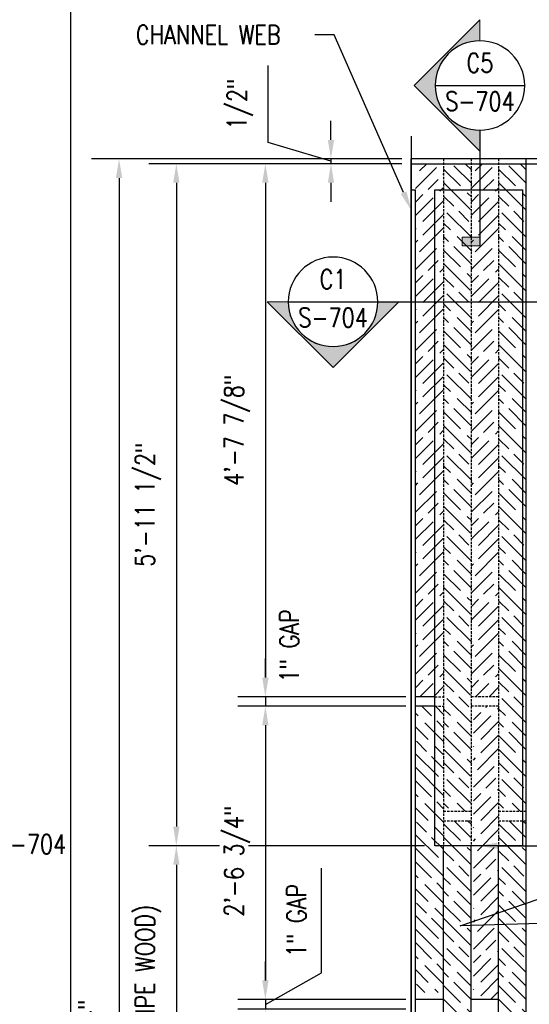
# Model space of a CAD drawing. Header units: inches. Extents: x -159 to 5375, y -275 to 244.
# Tile 33 of 35: x 287 to 341, y 141 to 244. Entities that reach past the tile are written whole.
import ezdxf
from ezdxf import colors
from ezdxf.entities.mleader import LeaderData, LeaderLine
from ezdxf.enums import TextEntityAlignment as Align
from ezdxf.math import Vec2, Vec3

# ---------------------------------------------------------------- set-up
doc = ezdxf.new("R2010")
doc.units = ezdxf.units.IN
doc.header["$MEASUREMENT"] = 0
doc.linetypes.add('HIDDEN', pattern=[0.375, 0.25, -0.125])
doc.layers.get('Defpoints').update_dxf_attribs({"color": 140})
doc.layers.add('G-ANNO-SYMB', color=2, linetype='Continuous', lineweight=25)
for name, color, linetype in [('G-DETL-MEDM', 3, 'Continuous'), ('S-ANNO-DIMS', 1, 'Continuous'), ('S-ANNO-TEXT', 2, 'Continuous'), ('S-DETL-LIGHT', 2, 'Continuous')]:
    doc.layers.add(name, color=color, linetype=linetype)
doc.styles.add('Annotative', font='romans.shx', dxfattribs={"width": 0.8, "height": 0.125})
doc.styles.add('HDRSTD', font='arial.ttf', dxfattribs={"height": 0.125})
doc.dimstyles.new('Annotative', dxfattribs={"dimscale": 0, "dimtxt": 0.125, "dimasz": 0.125, "dimexe": 0.179688, "dimexo": 0.0625, "dimgap": 0.09, "dimtad": 1, "dimdec": 3, "dimzin": 3, "dimdsep": 46, "dimlunit": 4, "dimtxsty": 'Annotative', "dimcen": 0.09, "dimclrt": 2, "dimazin": 2, "dimtfac": 1, "dimtdec": 3, "dimtmove": 1, "dimatfit": 3, "dimfxl": 1, "dimtfill": 1, "dimfrac": 2, "dimtolj": 1, "dimtzin": 0, "dimarcsym": 0})

# ---------------------------------------------------------------- blocks, each defined once
blk = doc.blocks.new('*D47')
at = {"layer": 'Defpoints', "color": 0, "transparency": 16777216}
for p in [(328.39, 228.96), (313.1, 173.08), (328.82, 173.08)]:
    blk.add_point(p, dxfattribs=at)
at = {"layer": 'S-ANNO-DIMS', "color": 0, "lineweight": -2, "transparency": 16777216}
for p, q in [((327.39, 228.96), (310.23, 228.96)), ((313.1, 226.96), (313.1, 175.08)), ((327.82, 173.08), (310.23, 173.08))]:
    blk.add_line(p, q, dxfattribs=at)
at = {"layer": 'S-ANNO-DIMS', "color": 0, "transparency": 16777216}
for points in [[(312.77, 226.96), (313.44, 226.96), (313.1, 228.96)], [(312.77, 175.08), (313.44, 175.08), (313.1, 173.08)]]:
    blk.add_solid(points, dxfattribs=at)
at = {"layer": 'S-ANNO-DIMS', "color": 2, "transparency": 16777216, "insert": (310.14, 201.02), "char_height": 2, "attachment_point": 5, "rotation": 90, "style": 'Annotative', "bg_fill": 3, "box_fill_scale": 1.25, "bg_fill_color": 256, "bg_fill_true_color": 13158600, "bg_fill_transparency": 0}
blk.add_mtext('\\A1;4\'-7 7/8"', dxfattribs=at)
blk = doc.blocks.new('*D48')
at = {"layer": 'Defpoints', "color": 0, "transparency": 16777216}
for p in [(328.82, 172.08), (313.1, 141.33), (328.82, 141.33)]:
    blk.add_point(p, dxfattribs=at)
at = {"layer": 'S-ANNO-DIMS', "color": 0, "lineweight": -2, "transparency": 16777216}
for p, q in [((327.82, 172.08), (310.23, 172.08)), ((313.1, 170.08), (313.1, 143.33)), ((327.82, 141.33), (310.23, 141.33))]:
    blk.add_line(p, q, dxfattribs=at)
at = {"layer": 'S-ANNO-DIMS', "color": 0, "transparency": 16777216}
for points in [[(312.77, 170.08), (313.44, 170.08), (313.1, 172.08)], [(312.77, 143.33), (313.44, 143.33), (313.1, 141.33)]]:
    blk.add_solid(points, dxfattribs=at)
at = {"layer": 'S-ANNO-DIMS', "color": 2, "transparency": 16777216, "insert": (310.14, 155.85), "char_height": 2, "attachment_point": 5, "rotation": 90, "style": 'Annotative', "bg_fill": 3, "box_fill_scale": 1.25, "bg_fill_color": 256, "bg_fill_true_color": 13158600, "bg_fill_transparency": 0}
blk.add_mtext('\\A1;2\'-6 3/4"', dxfattribs=at)
blk = doc.blocks.new('*D49')
at = {"layer": 'Defpoints', "color": 0, "transparency": 16777216}
for p in [(328.82, 141.33), (313.1, 140.33), (328.82, 140.33)]:
    blk.add_point(p, dxfattribs=at)
at = {"layer": 'S-ANNO-DIMS', "color": 0, "lineweight": -2, "transparency": 16777216}
for p, q in [((318.99, 144.15), (318.99, 155.11)), ((313.1, 143.33), (313.1, 145.33)), ((313.1, 140.83), (318.99, 144.15)), ((327.82, 141.33), (310.23, 141.33)), ((313.1, 141.33), (313.1, 140.33)), ((313.1, 141.33), (313.1, 140.33)), ((327.82, 140.33), (310.23, 140.33)), ((313.1, 138.33), (313.1, 136.33))]:
    blk.add_line(p, q, dxfattribs=at)
at = {"layer": 'S-ANNO-DIMS', "color": 0, "transparency": 16777216}
for points in [[(312.77, 143.33), (313.44, 143.33), (313.1, 141.33)], [(312.77, 138.33), (313.44, 138.33), (313.1, 140.33)]]:
    blk.add_solid(points, dxfattribs=at)
at = {"layer": 'S-ANNO-DIMS', "color": 2, "transparency": 16777216, "insert": (316.36, 149.63), "char_height": 2, "attachment_point": 5, "rotation": 90, "style": 'Annotative', "bg_fill": 3, "box_fill_scale": 1.25, "bg_fill_color": 256, "bg_fill_true_color": 13158600, "bg_fill_transparency": 0}
blk.add_mtext('\\A1;1" GAP', dxfattribs=at)
blk = doc.blocks.new('*D57')
at = {"layer": 'Defpoints', "color": 0, "transparency": 16777216}
for p in [(328.38, 229.46), (297.78, 40.21), (328.39, 40.21)]:
    blk.add_point(p, dxfattribs=at)
at = {"layer": 'S-ANNO-DIMS', "color": 0, "lineweight": -2, "transparency": 16777216}
for p, q in [((327.38, 229.46), (294.91, 229.46)), ((297.78, 227.46), (297.78, 42.21)), ((327.39, 40.21), (294.91, 40.21))]:
    blk.add_line(p, q, dxfattribs=at)
at = {"layer": 'S-ANNO-DIMS', "color": 0, "transparency": 16777216}
for points in [[(297.45, 227.46), (298.11, 227.46), (297.78, 229.46)], [(297.45, 42.21), (298.11, 42.21), (297.78, 40.21)]]:
    blk.add_solid(points, dxfattribs=at)
at = {"layer": 'S-ANNO-DIMS', "color": 2, "transparency": 16777216, "insert": (294.82, 134.83), "char_height": 2, "attachment_point": 5, "rotation": 90, "style": 'Annotative', "bg_fill": 3, "box_fill_scale": 1.25, "bg_fill_color": 256, "bg_fill_true_color": 13158600, "bg_fill_transparency": 0}
blk.add_mtext('\\A1;15\'-9 1/4"', dxfattribs=at)
blk = doc.blocks.new('*D59')
at = {"layer": 'Defpoints', "color": 0, "transparency": 16777216}
for p in [(328.82, 173.08), (313.1, 172.08), (328.82, 172.08)]:
    blk.add_point(p, dxfattribs=at)
at = {"layer": 'S-ANNO-DIMS', "color": 0, "lineweight": -2, "transparency": 16777216}
for p, q in [((313.1, 175.08), (313.1, 177.08)), ((327.82, 173.08), (310.23, 173.08)), ((313.1, 173.08), (313.1, 172.08)), ((327.82, 172.08), (310.23, 172.08)), ((313.1, 170.08), (313.1, 168.08))]:
    blk.add_line(p, q, dxfattribs=at)
at = {"layer": 'S-ANNO-DIMS', "color": 0, "transparency": 16777216}
blk.add_solid([(312.77, 170.08), (313.44, 170.08), (313.1, 172.08)], dxfattribs=at)
at = {"layer": 'S-ANNO-DIMS', "color": 2, "transparency": 16777216, "insert": (315.61, 178.42), "char_height": 2, "attachment_point": 5, "rotation": 90, "style": 'Annotative', "bg_fill": 3, "box_fill_scale": 1.25, "bg_fill_color": 256, "bg_fill_true_color": 13158600, "bg_fill_transparency": 0}
blk.add_mtext('\\A1;1" GAP', dxfattribs=at)
at = {"layer": 'S-ANNO-DIMS', "color": 0, "transparency": 16777216}
blk.add_solid([(312.77, 175.08), (313.44, 175.08), (313.1, 173.08)], dxfattribs=at)
blk = doc.blocks.new('ELEVARROW')
at = {"lineweight": 9}
h = blk.add_hatch(color=256, dxfattribs=at)
edge = h.paths.add_edge_path(flags=0)
edge.add_line((0.4598, 0), (0.3125, 0))
edge.add_arc((0, 0), 0.3125, 360, 540)
edge.add_line((-0.3125, 0), (-0.4598, 0))
edge.add_line((-0.4598, 0), (0, 0.4598))
edge.add_line((0, 0.4598), (0.4598, 0))
at = {"lineweight": 13}
blk.add_lwpolyline([(-0.4598, 0), (-0.3125, 0, -1), (0.3125, 0), (0.4598, 0), (0, 0.4598)], format="xyb", close=True, dxfattribs=at)
blk = doc.blocks.new('Sectrinew')
at = {"lineweight": 9}
blk.add_hatch(color=256, dxfattribs=at).paths.add_polyline_path([(0, 0.125), (0, 0), (-0.0625, 0), (-0.0625, 0.125)], flags=0)
for p, q in [((0, 0.125), (-0.0625, 0.125)), ((-0.0625, 0.125), (-0.0625, 0)), ((0, 0), (0, 0.125)), ((-0.0625, 0), (0, 0))]:
    blk.add_line(p, q, dxfattribs=at)
blk = doc.blocks.new('*U23')
for p, q in [((-0.3125, 0), (0.3125, 0)), ((0, -0.3125), (0, -1.1214))]:
    blk.add_line(p, q)
blk.add_ellipse((0, 0), major_axis=(-0.221, 0.221), ratio=1, start_param=5.497787, end_param=11.780972)
at = {"zscale": 0.03125, "rotation": 90.00000000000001}
blk.add_blockref('ELEVARROW', (0, 0), dxfattribs=at)
at = {"xscale": -1, "zscale": 0.03125, "rotation": 89.99999999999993}
blk.add_blockref('Sectrinew', (0, -1.1214), dxfattribs=at)
at = {"style": 'HDRSTD'}
for tag, p in [('DET_NO', (0, 0.0913)), ('REFSHT', (0, -0.0962))]:
    blk.add_attdef(tag, text='', height=0.1, dxfattribs=at).set_placement(p, align=Align.MIDDLE_CENTER)
blk = doc.blocks.new('*U22')
for p, q in [((-0.3125, 0), (0.3125, 0)), ((0.3125, 0), (2.692, 0))]:
    blk.add_line(p, q)
blk.add_ellipse((0, 0), major_axis=(-0.221, -0.221), ratio=1, start_param=5.497787, end_param=11.780972)
at = {"zscale": 0.03125, "rotation": 180}
blk.add_blockref('ELEVARROW', (0, 0), dxfattribs=at)
at = {"xscale": -1, "zscale": 0.03125, "rotation": 180}
blk.add_blockref('Sectrinew', (2.692, 0), dxfattribs=at)
at = {"style": 'HDRSTD'}
for tag, p in [('DET_NO', (0, 0.0913)), ('REFSHT', (0, -0.0962))]:
    blk.add_attdef(tag, text='', height=0.1, dxfattribs=at).set_placement(p, align=Align.MIDDLE_CENTER)
blk = doc.blocks.new('*D65')
at = {"layer": 'Defpoints', "color": 0, "transparency": 16777216}
for p in [(328.39, 228.96), (303.78, 157.46), (330.78, 157.46)]:
    blk.add_point(p, dxfattribs=at)
at = {"layer": 'S-ANNO-DIMS', "color": 0, "lineweight": -2, "transparency": 16777216}
for p, q in [((327.39, 228.96), (300.91, 228.96)), ((303.78, 226.96), (303.78, 159.46)), ((329.78, 157.46), (300.91, 157.46))]:
    blk.add_line(p, q, dxfattribs=at)
at = {"layer": 'S-ANNO-DIMS', "color": 0, "transparency": 16777216}
for points in [[(303.45, 226.96), (304.11, 226.96), (303.78, 228.96)], [(303.45, 159.46), (304.11, 159.46), (303.78, 157.46)]]:
    blk.add_solid(points, dxfattribs=at)
at = {"layer": 'S-ANNO-DIMS', "color": 2, "transparency": 16777216, "insert": (300.82, 193.21), "char_height": 2, "attachment_point": 5, "rotation": 90, "style": 'Annotative', "bg_fill": 3, "box_fill_scale": 1.25, "bg_fill_color": 256, "bg_fill_true_color": 13158600, "bg_fill_transparency": 0}
blk.add_mtext('\\A1;5\'-11 1/2"', dxfattribs=at)
blk = doc.blocks.new('*D67')
at = {"layer": 'Defpoints', "color": 0, "transparency": 16777216}
for p in [(330.78, 157.46), (303.78, 112.21), (330.85, 112.21)]:
    blk.add_point(p, dxfattribs=at)
at = {"layer": 'S-ANNO-DIMS', "color": 0, "lineweight": -2, "transparency": 16777216}
for p, q in [((329.78, 157.46), (300.91, 157.46)), ((303.78, 155.46), (303.78, 114.21)), ((329.85, 112.21), (300.91, 112.21))]:
    blk.add_line(p, q, dxfattribs=at)
at = {"layer": 'S-ANNO-DIMS', "color": 0, "transparency": 16777216}
for points in [[(303.45, 155.46), (304.11, 155.46), (303.78, 157.46)], [(303.45, 114.21), (304.11, 114.21), (303.78, 112.21)]]:
    blk.add_solid(points, dxfattribs=at)
at = {"layer": 'S-ANNO-DIMS', "color": 2, "transparency": 16777216, "insert": (300.82, 134.83), "char_height": 2, "attachment_point": 5, "rotation": 90, "style": 'Annotative', "bg_fill": 3, "box_fill_scale": 1.25, "bg_fill_color": 256, "bg_fill_true_color": 13158600, "bg_fill_transparency": 0}
blk.add_mtext('\\A1;3\'-9 1/4" (NO 1x IPE WOOD)', dxfattribs=at)
blk = doc.blocks.new('*D87')
at = {"layer": 'Defpoints', "color": 0, "transparency": 16777216}
for p in [(328.38, 229.46), (319.97, 228.96), (328.39, 228.96)]:
    blk.add_point(p, dxfattribs=at)
at = {"layer": 'S-ANNO-DIMS', "color": 0, "lineweight": -2, "transparency": 16777216}
for p, q in [((313.41, 231.18), (313.41, 239.24)), ((319.97, 231.46), (319.97, 233.46)), ((319.97, 229.21), (313.41, 231.18)), ((327.38, 229.46), (317.1, 229.46)), ((319.97, 229.46), (319.97, 228.96)), ((319.97, 229.46), (319.97, 228.96)), ((327.39, 228.96), (317.1, 228.96)), ((319.97, 226.96), (319.97, 224.96))]:
    blk.add_line(p, q, dxfattribs=at)
at = {"layer": 'S-ANNO-DIMS', "color": 0, "transparency": 16777216}
for points in [[(319.64, 231.46), (320.3, 231.46), (319.97, 229.46)], [(319.64, 226.96), (320.3, 226.96), (319.97, 228.96)]]:
    blk.add_solid(points, dxfattribs=at)
at = {"layer": 'S-ANNO-DIMS', "color": 2, "transparency": 16777216, "insert": (310.45, 235.21), "char_height": 2, "attachment_point": 5, "rotation": 90, "style": 'Annotative', "bg_fill": 3, "box_fill_scale": 1.25, "bg_fill_color": 256, "bg_fill_true_color": 13158600, "bg_fill_transparency": 0}
blk.add_mtext('\\A1;1/2"', dxfattribs=at)

msp = doc.modelspace()

# ---------------------------------------------------------------- hatches: boundary and pattern name
at = {"layer": 'S-ANNO-DIMS'}
h = msp.add_hatch(dxfattribs=at)
h.set_pattern_fill('GOST_WOOD', color=8, scale=0.5, angle=45)
h.set_pattern_definition([(135, (-8.0026, -13.0822), (2.12132, 2.12132), [5, -1]), (135, (-6.5883, -13.0822), (2.12132, 2.12132), [3, -0.75, 1.5, -0.75]), (135, (-4.8206, -13.4357), (2.12132, 2.12132), [5, -1])])
h.paths.add_polyline_path([(334.7081, 228.958), (331.7656, 228.958), (331.7656, 161.083), (334.7081, 161.083)])
h = msp.add_hatch(dxfattribs=at)
h.set_pattern_fill('GOST_WOOD', color=8, scale=0.5, angle=315)
h.set_pattern_definition([(45, (-158.8427, -21.0623), (2.12132, -2.12132), [5, -1]), (45, (-158.8427, -22.4765), (2.12132, -2.12132), [3, -0.75, 1.5, -0.75]), (45, (-159.1962, -24.2443), (2.12132, -2.12132), [5, -1])])
h.paths.add_polyline_path([(337.5256, 228.958), (334.6456, 228.958), (334.6456, 173.083), (337.5256, 173.083)])
h = msp.add_hatch(dxfattribs=at)
h.set_pattern_fill('GOST_WOOD', color=8, scale=0.5, angle=45)
h.set_pattern_definition([(135, (-2.2425, -13.0822), (2.12132, 2.12132), [5, -1]), (135, (-0.8283, -13.0822), (2.12132, 2.12132), [3, -0.75, 1.5, -0.75]), (135, (0.9395, -13.4357), (2.12132, 2.12132), [5, -1])])
h.paths.add_polyline_path([(340.3856, 228.958), (337.5256, 228.958), (337.5256, 161.083), (340.3856, 161.083)])
h = msp.add_hatch(dxfattribs=at)
h.set_pattern_fill('GOST_WOOD', color=8, scale=0.5, angle=315)
h.set_pattern_definition([(45, (-8.0026, -13.8322), (2.12132, -2.12132), [5, -1]), (45, (-8.0026, -15.2464), (2.12132, -2.12132), [3, -0.75, 1.5, -0.75]), (45, (-8.356, -17.0142), (2.12132, -2.12132), [5, -1])])
h.paths.add_polyline_path([(337.5256, 172.083), (334.8856, 172.083), (334.8856, 141.333), (337.5256, 141.333)])
h = msp.add_hatch(dxfattribs=at)
h.set_pattern_fill('GOST_WOOD', color=8, scale=0.5, angle=45)
h.set_pattern_definition([(135, (-8.0026, -13.8322), (2.12132, 2.12132), [5, -1]), (135, (-6.5883, -13.8322), (2.12132, 2.12132), [3, -0.75, 1.5, -0.75]), (135, (-4.8206, -14.1857), (2.12132, 2.12132), [5, -1])])
h.paths.add_polyline_path([(334.6453, 160.083), (331.7659, 160.083), (331.7663, 129.333), (334.6456, 129.333)])
h = msp.add_hatch(dxfattribs=at)
h.set_pattern_fill('GOST_WOOD', color=8, scale=0.5, angle=45)
h.set_pattern_definition([(135, (-2.2425, -13.8322), (2.12132, 2.12132), [5, -1]), (135, (-0.8283, -13.8322), (2.12132, 2.12132), [3, -0.75, 1.5, -0.75]), (135, (0.9395, -14.1857), (2.12132, 2.12132), [5, -1])])
h.paths.add_polyline_path([(340.4053, 160.083), (337.526, 160.083), (337.5263, 129.333), (340.4057, 129.333)])

# ---------------------------------------------------------------- linework, layer by layer
at = {"layer": 'G-DETL-MEDM'}
msp.add_line((340.3856, 229.458), (340.3856, 40.708), dxfattribs=at)
msp.add_lwpolyline([(328.3856, 228.958), (357.8341, 228.958)], dxfattribs=at)
at = {"layer": 'S-ANNO-DIMS', "linetype": 'HIDDEN'}
for p, q in [((331.7656, 229.458), (331.7656, 157.458)), ((334.6456, 229.458), (334.6456, 157.458)), ((337.5256, 229.458), (337.5256, 157.458)), ((337.5256, 173.083), (334.6456, 173.083)), ((337.5256, 172.083), (334.6456, 172.083)), ((331.7656, 161.083), (334.6456, 161.083)), ((337.5256, 161.083), (340.4057, 161.083)), ((331.7656, 160.083), (334.6456, 160.083)), ((337.5256, 160.083), (340.4057, 160.083))]:
    msp.add_line(p, q, dxfattribs=at)
at = {"layer": 'S-ANNO-DIMS'}
msp.add_line((338.3856, 228.958), (338.8231, 228.958), dxfattribs=at)
at = {"layer": 'S-DETL-LIGHT'}
for p, q in [((331.7663, 112.208), (331.7663, 157.458)), ((334.6456, 112.208), (334.6456, 157.458)), ((337.5256, 112.208), (337.5256, 157.458)), ((337.5256, 141.333), (334.6456, 141.333))]:
    msp.add_line(p, q, dxfattribs=at)

# ---------------------------------------------------------------- dimensions: what is measured, and where the dimension line sits
at = {"layer": 'S-ANNO-DIMS'}
dim = msp.add_linear_dim(base=(313.1043, 140.333), p1=(328.8231, 141.333), p2=(328.8231, 140.333), angle=90, text='<> GAP', dimstyle='Annotative', override={"dimtxt": 0.125, "dimasz": 0.125, "dimpost": '\\X', "dimtxsty": 'Annotative'}, dxfattribs=at)
dim.commit()
dim.dimension.update_dxf_attribs({"geometry": '*D49', "text_midpoint": (318.9921, 145.5913), "dimtype": 160})

# ---------------------------------------------------------------- leaders
at = {"layer": 'S-ANNO-TEXT'}
ml = msp.add_multileader_mtext('Standard', dxfattribs=at)
ml.set_content('IPE LUMBER 1x8, REF C1/ S-704', color=256, style='Annotative')
ml.set_leader_properties(color=1)
ml.build(insert=Vec2(0, 0))
ml.multileader.update_dxf_attribs({"text_right_attachment_type": 3, "dogleg_length": 0.125, "arrow_head_size": 2, "scale": 16})
ctx = ml.context
ctx.base_point, ctx.scale, ctx.char_height, ctx.arrow_head_size, ctx.plane_origin = Vec3(359.5374, 177.8643), 16, 2, 2, Vec3(-208.2695, 216.1252)
ctx.right_attachment = 3
notes = []
notes.append((ctx, [(0, (1, 1, 0), (357.5374, 177.8643), (1, 0), 2, [(1, [(335.4062, 157.458), (348.3857, 157.458)], 0, [])])]))
ctx.mtext.insert, ctx.mtext.width, ctx.mtext.flow_direction = Vec3(361.5374, 179.1977), 23.058298, 5
ml = msp.add_multileader_mtext('Standard', dxfattribs=at)
ml.set_content('RED OAK 4x LUMBER, CUT TO FIT, REF C1/ S-704 AND C3/ S-704', color=256, style='Annotative')
ml.set_leader_properties(color=1)
ml.build(insert=Vec2(0, 0))
ml.multileader.update_dxf_attribs({"text_right_attachment_type": 3, "dogleg_length": 0.125, "arrow_head_size": 2, "scale": 16})
ctx = ml.context
ctx.base_point, ctx.scale, ctx.char_height, ctx.arrow_head_size, ctx.plane_origin = Vec3(359.3701, 157.2845), 16, 2, 2, Vec3(-209.4001, 196.1777)
ctx.right_attachment = 3
notes.append((ctx, [(0, (1, 1, 0), (357.3701, 157.2845), (1, 0), 2, [(1, [(348.5456, 149.4842), (333.5106, 149.06)], 0, [])])]))
ctx.mtext.insert, ctx.mtext.width, ctx.mtext.defined_height, ctx.mtext.flow_direction = Vec3(361.3701, 158.6178), 14.392521, 16.2525, 5
for ctx, leaders in notes:
    for number, flags, end, landing, length, lines in leaders:
        leader = LeaderData()
        leader.index, (leader.has_last_leader_line, leader.has_dogleg_vector, leader.attachment_direction) = number, flags
        leader.last_leader_point, leader.dogleg_vector, leader.dogleg_length = Vec3(end), Vec3(landing), length
        for number, points, colour, breaks in lines:
            line = LeaderLine()
            line.index, line.vertices, line.color, line.breaks = number, Vec3.list(points), colors.encode_raw_color(colour), breaks
            leader.lines.append(line)
        ctx.leaders.append(leader)

# ---------------------------------------------------------------- next in the draw order: dimensions: what is measured, and where the dimension line sits
at = {"layer": 'S-ANNO-DIMS'}
dim = msp.add_linear_dim(base=(313.1043, 173.083), p1=(328.3856, 228.958), p2=(328.8231, 173.083), angle=90, dimstyle='Annotative', override={"dimtxt": 0.125, "dimasz": 0.125, "dimpost": '\\X', "dimtxsty": 'Annotative'}, dxfattribs=at)
dim.commit()
dim.dimension.update_dxf_attribs({"geometry": '*D47', "text_midpoint": (310.1405, 201.0205)})

# ---------------------------------------------------------------- next in the draw order: dimensions: what is measured, and where the dimension line sits
dim = msp.add_linear_dim(base=(297.7809, 40.208), p1=(328.3774, 229.458), p2=(328.3856, 40.208), angle=90, dimstyle='Annotative', override={"dimtxt": 0.125, "dimasz": 0.125, "dimpost": '\\X', "dimtxsty": 'Annotative'}, dxfattribs=at)
dim.commit()
dim.dimension.update_dxf_attribs({"geometry": '*D57', "text_midpoint": (294.8171, 134.833)})

# ---------------------------------------------------------------- next in the draw order: block references
at = {"layer": 'G-ANNO-SYMB'}
ref = msp.add_blockref('*U23', (335.5713, 237.1584), dxfattribs=dict(at, xscale=15.00174676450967, yscale=15.00174676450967, zscale=15.00174676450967))
ref.add_attrib('REFSHT', 'S-704', dxfattribs={"layer": '0', "color": 1, "height": 2, "style": 'Annotative', "width": 0.800781}).set_placement((335.5713, 235.5013), align=Align.MIDDLE_CENTER)
ref.add_attrib('DET_NO', 'C5', dxfattribs={"layer": '0', "color": 1, "height": 2, "style": 'Annotative', "width": 0.800781}).set_placement((335.5713, 238.5276), align=Align.CENTER)
ref = msp.add_blockref('*U22', (320.1929, 214.4824), dxfattribs=dict(at, xscale=15.00174676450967, yscale=15.00174676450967, zscale=15.00174676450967))
ref.add_attrib('REFSHT', 'S-704', dxfattribs={"layer": '0', "color": 1, "height": 2, "style": 'Annotative', "width": 0.800781}).set_placement((320.1929, 212.8253), align=Align.MIDDLE_CENTER)
ref.add_attrib('DET_NO', 'C1', dxfattribs={"layer": '0', "color": 1, "height": 2, "style": 'Annotative', "width": 0.800781}).set_placement((320.1929, 215.8516), align=Align.CENTER)

# ---------------------------------------------------------------- next in the draw order: dimensions: what is measured, and where the dimension line sits
at = {"layer": 'S-ANNO-DIMS'}
dim = msp.add_linear_dim(base=(313.1043, 172.083), p1=(328.8231, 173.083), p2=(328.8231, 172.083), angle=90, text='<> GAP', dimstyle='Annotative', override={"dimtxt": 0.125, "dimasz": 0.125, "dimpost": '\\X', "dimtxsty": 'Annotative'}, dxfattribs=at)
dim.commit()
dim.dimension.update_dxf_attribs({"geometry": '*D59', "text_midpoint": (318.2434, 178.4176), "dimtype": 160})

# ---------------------------------------------------------------- next in the draw order: dimensions: what is measured, and where the dimension line sits
dim = msp.add_linear_dim(base=(303.7809, 157.458), p1=(328.3856, 228.958), p2=(330.7812, 157.458), angle=90, dimstyle='Annotative', override={"dimtxt": 0.125, "dimasz": 0.125, "dimpost": '\\X', "dimtxsty": 'Annotative'}, dxfattribs=at)
dim.commit()
dim.dimension.update_dxf_attribs({"geometry": '*D65', "text_midpoint": (300.8171, 193.208)})

# ---------------------------------------------------------------- next in the draw order: hatches: boundary and pattern name
h = msp.add_hatch(dxfattribs=at)
h.set_pattern_fill('GOST_WOOD', color=8, scale=0.5, angle=315)
h.set_pattern_definition([(45, (-164.6652, -21.0623), (2.12132, -2.12132), [5, -1]), (45, (-164.6652, -22.4765), (2.12132, -2.12132), [3, -0.75, 1.5, -0.75]), (45, (-165.0188, -24.2443), (2.12132, -2.12132), [5, -1])])
h.paths.add_polyline_path([(331.7656, 228.958), (328.8231, 228.958), (328.8231, 173.083), (331.7656, 173.083)])

# ---------------------------------------------------------------- next in the draw order: linework, layer by layer
at = {"layer": 'S-ANNO-DIMS', "linetype": 'HIDDEN'}
for p, q in [((330.8543, 173.083), (331.7656, 173.083)), ((330.8543, 172.083), (331.7656, 172.083))]:
    msp.add_line(p, q, dxfattribs=at)
at = {"layer": 'S-DETL-LIGHT'}
for p, q in [((330.8543, 173.083), (328.8231, 173.083)), ((330.8543, 172.083), (328.8231, 172.083))]:
    msp.add_line(p, q, dxfattribs=at)

# ---------------------------------------------------------------- next in the draw order: dimensions: what is measured, and where the dimension line sits
at = {"layer": 'S-ANNO-DIMS'}
dim = msp.add_linear_dim(base=(303.7809, 112.208), p1=(330.7812, 157.458), p2=(330.8543, 112.208), angle=90, text='<> (NO 1x IPE WOOD)', dimstyle='Annotative', override={"dimtxt": 0.125, "dimasz": 0.125, "dimpost": '\\X', "dimtxsty": 'Annotative'}, dxfattribs=at)
dim.commit()
dim.dimension.update_dxf_attribs({"geometry": '*D67', "text_midpoint": (300.8171, 134.833)})

# ---------------------------------------------------------------- next in the draw order: leaders
at = {"layer": 'S-ANNO-TEXT'}
ml = msp.add_multileader_mtext('Standard', dxfattribs=at)
ml.set_content('CHANNEL WEB', color=256, style='Annotative')
ml.set_leader_properties(color=1)
ml.build(insert=Vec2(0, 0))
ml.multileader.update_dxf_attribs({"text_right_attachment_type": 3, "dogleg_length": 0.125, "arrow_head_size": 2, "scale": 16})
ctx = ml.context
ctx.base_point, ctx.scale, ctx.char_height, ctx.arrow_head_size, ctx.plane_origin = Vec3(297.5361, 242.4808), 16, 2, 2, Vec3(-257.7264, 246.2306)
ctx.right_attachment = 3
notes = []
notes.append((ctx, [(1, (1, 1, 0), (320.298, 242.4808), (-1, 0), 2, [(0, [(328.3856, 224.0922)], 0, [])])]))
ctx.mtext.insert, ctx.mtext.width, ctx.mtext.flow_direction = Vec3(299.5361, 243.4808), 21.363224, 5
ml = msp.add_multileader_mtext('Standard', dxfattribs=at)
ml.set_content('HSS WALL', color=256, style='Annotative')
ml.set_leader_properties(color=1)
ml.build(insert=Vec2(0, 0))
ml.multileader.update_dxf_attribs({"text_right_attachment_type": 3, "dogleg_length": 0.125, "arrow_head_size": 2, "scale": 16})
ctx = ml.context
ctx.base_point, ctx.scale, ctx.char_height, ctx.arrow_head_size, ctx.plane_origin = Vec3(216.7155, 207.4233), 16, 2, 2, Vec3(-353.3374, 244.1636)
ctx.right_attachment = 3
notes.append((ctx, [(0, (1, 1, 0), (214.7155, 207.4233), (1, 0), 2, [(1, [(196.8858, 210.2362), (200.4483, 201.5857)], 0, [])])]))
ctx.mtext.insert, ctx.mtext.width, ctx.mtext.flow_direction = Vec3(218.7155, 208.4233), 16.093416, 5
ml = msp.add_multileader_mtext('Standard', dxfattribs=at)
ml.set_content('RED OAK 3x6 LUMBER,  REF C1/ S-704 AND C3/ S-704', color=256, style='Annotative')
ml.set_leader_properties(color=1)
ml.build(insert=Vec2(0, 0))
ml.multileader.update_dxf_attribs({"text_right_attachment_type": 3, "dogleg_length": 0.125, "arrow_head_size": 2, "scale": 16})
ctx = ml.context
ctx.base_point, ctx.scale, ctx.char_height, ctx.arrow_head_size, ctx.plane_origin = Vec3(216.899, 197.5675), 16, 2, 2, Vec3(-353.3374, 237.1572)
ctx.right_attachment = 3
notes.append((ctx, [(0, (1, 1, 0), (214.899, 197.5675), (1, 0), 2, [(0, [(210.3904, 190.4636)], 0, [])])]))
ctx.mtext.insert, ctx.mtext.width, ctx.mtext.defined_height, ctx.mtext.flow_direction = Vec3(218.899, 198.9008), 15.916114, 13.5316, 5
for ctx, leaders in notes:
    for number, flags, end, landing, length, lines in leaders:
        leader = LeaderData()
        leader.index, (leader.has_last_leader_line, leader.has_dogleg_vector, leader.attachment_direction) = number, flags
        leader.last_leader_point, leader.dogleg_vector, leader.dogleg_length = Vec3(end), Vec3(landing), length
        for number, points, colour, breaks in lines:
            line = LeaderLine()
            line.index, line.vertices, line.color, line.breaks = number, Vec3.list(points), colors.encode_raw_color(colour), breaks
            leader.lines.append(line)
        ctx.leaders.append(leader)

# ---------------------------------------------------------------- next in the draw order: hatches: boundary and pattern name
at = {"layer": 'S-ANNO-DIMS'}
h = msp.add_hatch(dxfattribs=at)
h.set_pattern_fill('GOST_WOOD', color=8, scale=0.5, angle=45)
h.set_pattern_definition([(135, (-152.445, -607.4608), (2.12132, 2.12132), [5, -1]), (135, (-151.0307, -607.4608), (2.12132, 2.12132), [3, -0.75, 1.5, -0.75]), (135, (-149.263, -607.8144), (2.12132, 2.12132), [5, -1])])
h.paths.add_polyline_path([(331.7656, 172.083), (328.8231, 172.083), (328.8231, 142.083), (331.7656, 142.083)])

# ---------------------------------------------------------------- next in the draw order: linework, layer by layer
at = {"layer": 'Defpoints'}
msp.add_xline((292.744, 197.9249), (0, 1), dxfattribs=at)
at = {"layer": 'G-DETL-MEDM'}
msp.add_line((328.8231, 135.0556), (328.8231, 226.208), dxfattribs=at)
msp.add_lwpolyline([(328.3856, 135.2148), (328.3856, 229.458)], dxfattribs=at)
at = {"layer": 'S-DETL-LIGHT'}
for p, q in [((340.0312, 157.458), (330.8543, 157.458)), ((331.7663, 141.333), (328.8231, 141.333))]:
    msp.add_line(p, q, dxfattribs=at)
at = {"layer": 'S-DETL-LIGHT', "linetype": 'Continuous'}
msp.add_lwpolyline([(328.3774, 231.8428), (328.3774, 137.2178), (325.6299, 136.2178), (331.1248, 134.2178), (328.3774, 133.2178), (328.3774, 38.5928)], dxfattribs=at)
at = {"layer": 'S-DETL-LIGHT'}
msp.add_lwpolyline([(330.8543, 157.458), (330.8543, 226.208), (340.0312, 226.208), (340.0312, 157.458)], dxfattribs=at)

# ---------------------------------------------------------------- next in the draw order: dimensions: what is measured, and where the dimension line sits
at = {"layer": 'S-ANNO-DIMS'}
dim = msp.add_linear_dim(base=(319.9713, 228.958), p1=(328.3774, 229.458), p2=(328.3856, 228.958), angle=90, dimstyle='Annotative', override={"dimpost": '\\X'}, dxfattribs=at)
dim.commit()
dim.dimension.update_dxf_attribs({"geometry": '*D87', "text_midpoint": (310.4487, 232.6157)})
dim = msp.add_linear_dim(base=(313.1043, 141.333), p1=(328.8231, 172.083), p2=(328.8231, 141.333), angle=90, dimstyle='Annotative', override={"dimtxt": 0.125, "dimasz": 0.125, "dimpost": '\\X', "dimtxsty": 'Annotative'}, dxfattribs=at)
dim.commit()
dim.dimension.update_dxf_attribs({"geometry": '*D48', "text_midpoint": (313.1043, 155.8465), "dimtype": 160})

# ---------------------------------------------------------------- next in the draw order: linework, layer by layer
at = {"layer": 'G-DETL-MEDM'}
msp.add_lwpolyline([(357.8341, 229.458), (328.3856, 229.458)], dxfattribs=at)
at = {"layer": 'S-DETL-LIGHT'}
msp.add_line((328.3856, 226.208), (328.8231, 226.208), dxfattribs=at)

# ---------------------------------------------------------------- next in the draw order: leaders
at = {"layer": 'S-ANNO-TEXT'}
ml = msp.add_multileader_mtext('Standard', dxfattribs=at)
ml.set_content('CHANNEL WEB', color=256, style='Annotative')
ml.set_leader_properties(color=1)
ml.build(insert=Vec2(0, 0))
ml.multileader.update_dxf_attribs({"text_right_attachment_type": 3, "dogleg_length": 0.125, "arrow_head_size": 2, "scale": 16})
ctx = ml.context
ctx.base_point, ctx.scale, ctx.char_height, ctx.arrow_head_size, ctx.plane_origin = Vec3(153.5989, 242.4808), 16, 2, 2, Vec3(-401.6637, 246.2306)
ctx.right_attachment = 3
notes = []
notes.append((ctx, [(1, (1, 1, 0), (176.3608, 242.4808), (-1, 0), 2, [(0, [(184.4483, 224.0922)], 0, [])])]))
ctx.mtext.insert, ctx.mtext.width, ctx.mtext.flow_direction = Vec3(155.5989, 243.4808), 21.363224, 5
ml = msp.add_multileader_mtext('Standard', dxfattribs=at)
ml.set_content('PERIMETER\\PCHANNEL WEB', color=256, style='Annotative')
ml.set_leader_properties(color=1)
ml.build(insert=Vec2(0, 0))
ml.multileader.update_dxf_attribs({"text_right_attachment_type": 3, "dogleg_length": 0.125, "arrow_head_size": 2, "scale": 16})
ctx = ml.context
ctx.base_point, ctx.scale, ctx.char_height, ctx.arrow_head_size, ctx.plane_origin = Vec3(215.5178, 239.9427), 16, 2, 2, Vec3(-355.3374, 274.4222)
ctx.right_attachment = 3
notes.append((ctx, [(0, (1, 1, 0), (213.5178, 239.9427), (1, 0), 2, [(0, [(202.4601, 229.958)], 0, [])])]))
ctx.mtext.insert, ctx.mtext.width, ctx.mtext.flow_direction = Vec3(217.5178, 240.9427), 313.331105, 5
ml = msp.add_multileader_mtext('Standard', dxfattribs=at)
ml.set_content('IPE LUMBER 1x8, REF C1/ S-704', color=256, style='Annotative')
ml.set_leader_properties(color=1)
ml.build(insert=Vec2(0, 0))
ml.multileader.update_dxf_attribs({"text_right_attachment_type": 3, "dogleg_length": 0.125, "arrow_head_size": 2, "scale": 16})
ctx = ml.context
ctx.base_point, ctx.scale, ctx.char_height, ctx.arrow_head_size, ctx.plane_origin = Vec3(215.6001, 177.8643), 16, 2, 2, Vec3(-352.2068, 216.1252)
ctx.right_attachment = 3
notes.append((ctx, [(0, (1, 1, 0), (213.6001, 177.8643), (1, 0), 2, [(1, [(191.469, 157.458), (204.4484, 157.458)], 0, [])])]))
ctx.mtext.insert, ctx.mtext.width, ctx.mtext.flow_direction = Vec3(217.6001, 179.1977), 23.058298, 5
ml = msp.add_multileader_mtext('Standard', dxfattribs=at)
ml.set_content('RED OAK 4x LUMBER, CUT TO FIT, REF C1/ S-704 AND C3/ S-704', color=256, style='Annotative')
ml.set_leader_properties(color=1)
ml.build(insert=Vec2(0, 0))
ml.multileader.update_dxf_attribs({"text_right_attachment_type": 3, "dogleg_length": 0.125, "arrow_head_size": 2, "scale": 16})
ctx = ml.context
ctx.base_point, ctx.scale, ctx.char_height, ctx.arrow_head_size, ctx.plane_origin = Vec3(215.4328, 157.2845), 16, 2, 2, Vec3(-353.3374, 196.1777)
ctx.right_attachment = 3
notes.append((ctx, [(0, (1, 1, 0), (213.4328, 157.2845), (1, 0), 2, [(1, [(204.6083, 149.4842), (189.5733, 149.06)], 0, [])])]))
ctx.mtext.insert, ctx.mtext.width, ctx.mtext.defined_height, ctx.mtext.flow_direction = Vec3(217.4328, 158.6178), 14.392521, 16.2525, 5
for ctx, leaders in notes:
    for number, flags, end, landing, length, lines in leaders:
        leader = LeaderData()
        leader.index, (leader.has_last_leader_line, leader.has_dogleg_vector, leader.attachment_direction) = number, flags
        leader.last_leader_point, leader.dogleg_vector, leader.dogleg_length = Vec3(end), Vec3(landing), length
        for number, points, colour, breaks in lines:
            line = LeaderLine()
            line.index, line.vertices, line.color, line.breaks = number, Vec3.list(points), colors.encode_raw_color(colour), breaks
            leader.lines.append(line)
        ctx.leaders.append(leader)

doc.saveas('drawing.dxf')
